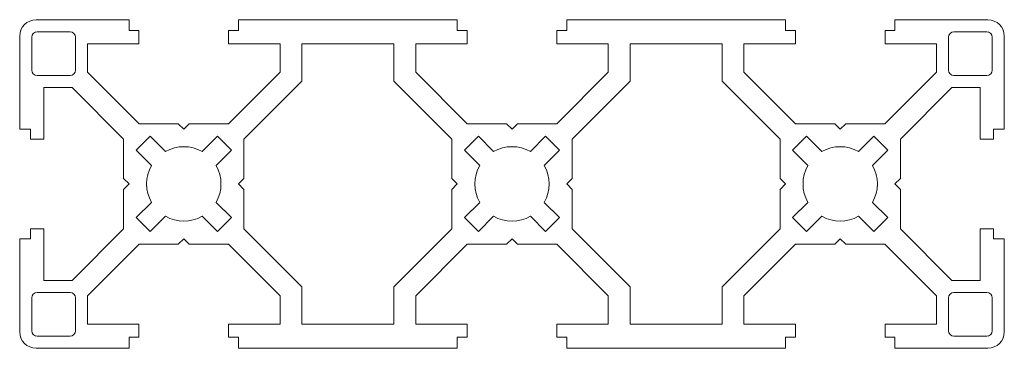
# Model space of a CAD drawing. Header units: millimetres. Extents: x -15 to 75, y -15 to 15.
import ezdxf

# ---------------------------------------------------------------- set-up
doc = ezdxf.new("R2010")
doc.units = ezdxf.units.MM

msp = doc.modelspace()

# ---------------------------------------------------------------- linework, layer by layer
at = {"color": 7, "linetype": 'Continuous', "lineweight": 15}
for p, q in [((-5, 14.994), (-13.5, 14.994)), ((-5, 13.994), (-5, 14.994)), ((25, 14.994), (5, 14.994)), ((5, 14.994), (5, 13.994)), ((25, 13.994), (25, 14.994)), ((55, 14.994), (35, 14.994)), ((35, 14.994), (35, 13.994)), ((55, 13.994), (55, 14.994)), ((73.5, 14.994), (65, 14.994)), ((65, 14.994), (65, 13.994)), ((-10.4, 13.894), (-13.4, 13.894)), ((-4.1, 13.994), (-5, 13.994)), ((-4.1, 12.794), (-4.1, 13.994)), ((5, 13.994), (4.1, 13.994)), ((4.1, 13.994), (4.1, 12.794)), ((25.9, 13.994), (25, 13.994)), ((25.9, 12.794), (25.9, 13.994)), ((35, 13.994), (34.1, 13.994)), ((34.1, 13.994), (34.1, 12.794)), ((55.9, 13.994), (55, 13.994)), ((55.9, 12.794), (55.9, 13.994)), ((65, 13.994), (64.1, 13.994)), ((64.1, 13.994), (64.1, 12.794)), ((73.4, 13.894), (70.4, 13.894)), ((-15, 13.494), (-15, 4.994)), ((-13.9, 13.394), (-13.9, 10.394)), ((-9.9, 10.394), (-9.9, 13.394)), ((-8.8, 10.21), (-8.8, 12.794)), ((-8.8, 12.794), (-4.1, 12.794)), ((4.1, 12.794), (8.8, 12.794)), ((8.8, 12.794), (8.8, 10.21)), ((10.8, 12.794), (10.8, 9.39)), ((19.2, 12.794), (10.8, 12.794)), ((19.2, 9.39), (19.2, 12.794)), ((21.2, 10.21), (21.2, 12.794)), ((21.2, 12.794), (25.9, 12.794)), ((34.1, 12.794), (38.8, 12.794)), ((38.8, 12.794), (38.8, 10.21)), ((40.8, 12.794), (40.8, 9.39)), ((49.2, 12.794), (40.8, 12.794)), ((49.2, 9.39), (49.2, 12.794)), ((51.2, 10.21), (51.2, 12.794)), ((51.2, 12.794), (55.9, 12.794)), ((64.1, 12.794), (68.8, 12.794)), ((68.8, 12.794), (68.8, 10.21)), ((69.9, 13.394), (69.9, 10.394)), ((73.9, 10.394), (73.9, 13.394)), ((75, 4.994), (75, 13.494)), ((-4.09, 5.5), (-8.8, 10.21)), ((8.8, 10.21), (4.09, 5.5)), ((25.91, 5.5), (21.2, 10.21)), ((38.8, 10.21), (34.09, 5.5)), ((55.91, 5.5), (51.2, 10.21)), ((68.8, 10.21), (64.09, 5.5)), ((-13.4, 9.894), (-10.4, 9.894)), ((10.8, 9.39), (5.5, 4.09)), ((24.5, 4.09), (19.2, 9.39)), ((40.8, 9.39), (35.5, 4.09)), ((54.5, 4.09), (49.2, 9.39)), ((70.4, 9.894), (73.4, 9.894)), ((-12.8, 4.094), (-12.8, 8.794)), ((-12.8, 8.794), (-10.204, 8.794)), ((-10.204, 8.794), (-5.5, 4.09)), ((65.5, 4.09), (70.204, 8.794)), ((70.204, 8.794), (72.8, 8.794)), ((72.8, 8.794), (72.8, 4.094)), ((-0.5, 5.5), (-4.09, 5.5)), ((0, 5), (-0.5, 5.5)), ((0.5, 5.5), (0, 5)), ((4.09, 5.5), (0.5, 5.5)), ((29.5, 5.5), (25.91, 5.5)), ((30, 5), (29.5, 5.5)), ((30.5, 5.5), (30, 5)), ((34.09, 5.5), (30.5, 5.5)), ((59.5, 5.5), (55.91, 5.5)), ((60, 5), (59.5, 5.5)), ((60.5, 5.5), (60, 5)), ((64.09, 5.5), (60.5, 5.5)), ((-15, 4.994), (-14, 4.994)), ((-14, 4.994), (-14, 4.094)), ((74, 4.094), (74, 4.994)), ((74, 4.994), (75, 4.994)), ((-14, 4.094), (-12.8, 4.094)), ((-5.5, 4.09), (-5.5, 0.5)), ((-3.076, 4.349), (-4.349, 3.076)), ((-1.682, 2.955), (-3.076, 4.349)), ((3.076, 4.349), (1.682, 2.955)), ((4.349, 3.076), (3.076, 4.349)), ((5.5, 4.09), (5.5, 0.5)), ((24.5, 0.5), (24.5, 4.09)), ((26.924, 4.349), (25.651, 3.076)), ((28.318, 2.955), (26.924, 4.349)), ((33.076, 4.349), (31.682, 2.955)), ((34.349, 3.076), (33.076, 4.349)), ((35.5, 4.09), (35.5, 0.5)), ((54.5, 0.5), (54.5, 4.09)), ((56.924, 4.349), (55.651, 3.076)), ((58.318, 2.955), (56.924, 4.349)), ((63.076, 4.349), (61.682, 2.955)), ((64.349, 3.076), (63.076, 4.349)), ((65.5, 0.5), (65.5, 4.09)), ((72.8, 4.094), (74, 4.094)), ((-4.349, 3.076), (-2.955, 1.682)), ((2.955, 1.682), (4.349, 3.076)), ((25.651, 3.076), (27.045, 1.682)), ((32.955, 1.682), (34.349, 3.076)), ((55.651, 3.076), (57.045, 1.682)), ((62.955, 1.682), (64.349, 3.076)), ((-5.5, 0.5), (-5, 0)), ((-5, 0), (-5.5, -0.5)), ((5.5, 0.5), (5, 0)), ((5, 0), (5.5, -0.5)), ((25, 0), (24.5, 0.5)), ((24.5, -0.5), (25, 0)), ((35.5, 0.5), (35, 0)), ((35, 0), (35.5, -0.5)), ((55, 0), (54.5, 0.5)), ((54.5, -0.5), (55, 0)), ((65, 0), (65.5, 0.5)), ((65.5, -0.5), (65, 0)), ((-5.5, -0.5), (-5.5, -4.09)), ((5.5, -0.5), (5.5, -4.09)), ((24.5, -4.09), (24.5, -0.5)), ((35.5, -0.5), (35.5, -4.09)), ((54.5, -4.09), (54.5, -0.5)), ((65.5, -4.09), (65.5, -0.5)), ((-2.955, -1.682), (-4.349, -3.076)), ((4.349, -3.076), (2.955, -1.682)), ((27.045, -1.682), (25.651, -3.076)), ((34.349, -3.076), (32.955, -1.682)), ((57.045, -1.682), (55.651, -3.076)), ((64.349, -3.076), (62.955, -1.682)), ((-4.349, -3.076), (-3.076, -4.349)), ((-3.076, -4.349), (-1.682, -2.955)), ((1.682, -2.955), (3.076, -4.349)), ((3.076, -4.349), (4.349, -3.076)), ((25.651, -3.076), (26.924, -4.349)), ((26.924, -4.349), (28.318, -2.955)), ((31.682, -2.955), (33.076, -4.349)), ((33.076, -4.349), (34.349, -3.076)), ((55.651, -3.076), (56.924, -4.349)), ((56.924, -4.349), (58.318, -2.955)), ((61.682, -2.955), (63.076, -4.349)), ((63.076, -4.349), (64.349, -3.076)), ((-12.8, -4.106), (-14, -4.106)), ((-14, -4.106), (-14, -5.006)), ((-12.8, -8.806), (-12.8, -4.106)), ((-5.5, -4.09), (-10.216, -8.806)), ((5.5, -4.09), (10.8, -9.39)), ((19.2, -9.39), (24.5, -4.09)), ((35.5, -4.09), (40.8, -9.39)), ((49.2, -9.39), (54.5, -4.09)), ((70.216, -8.806), (65.5, -4.09)), ((74, -4.106), (72.8, -4.106)), ((72.8, -4.106), (72.8, -8.806)), ((74, -5.006), (74, -4.106)), ((-14, -5.006), (-15, -5.006)), ((-15, -5.006), (-15, -13.506)), ((-0.5, -5.5), (0, -5)), ((0, -5), (0.5, -5.5)), ((29.5, -5.5), (30, -5)), ((30, -5), (30.5, -5.5)), ((59.5, -5.5), (60, -5)), ((60, -5), (60.5, -5.5)), ((75, -5.006), (74, -5.006)), ((75, -13.506), (75, -5.006)), ((-8.8, -10.21), (-4.09, -5.5)), ((-4.09, -5.5), (-0.5, -5.5)), ((0.5, -5.5), (4.09, -5.5)), ((4.09, -5.5), (8.8, -10.21)), ((21.2, -10.21), (25.91, -5.5)), ((25.91, -5.5), (29.5, -5.5)), ((30.5, -5.5), (34.09, -5.5)), ((34.09, -5.5), (38.8, -10.21)), ((51.2, -10.21), (55.91, -5.5)), ((55.91, -5.5), (59.5, -5.5)), ((60.5, -5.5), (64.09, -5.5)), ((64.09, -5.5), (68.8, -10.21)), ((-10.216, -8.806), (-12.8, -8.806)), ((72.8, -8.806), (70.216, -8.806)), ((10.8, -9.39), (10.8, -12.806)), ((19.2, -12.806), (19.2, -9.39)), ((40.8, -9.39), (40.8, -12.806)), ((49.2, -12.806), (49.2, -9.39)), ((-13.9, -10.406), (-13.9, -13.406)), ((-10.4, -9.906), (-13.4, -9.906)), ((-9.9, -13.406), (-9.9, -10.406)), ((-8.8, -12.806), (-8.8, -10.21)), ((8.8, -10.21), (8.8, -12.806)), ((21.2, -12.806), (21.2, -10.21)), ((38.8, -10.21), (38.8, -12.806)), ((51.2, -12.806), (51.2, -10.21)), ((68.8, -10.21), (68.8, -12.806)), ((69.9, -10.406), (69.9, -13.406)), ((73.4, -9.906), (70.4, -9.906)), ((73.9, -13.406), (73.9, -10.406)), ((-4.1, -12.806), (-8.8, -12.806)), ((-4.1, -14.006), (-4.1, -12.806)), ((8.8, -12.806), (4.1, -12.806)), ((4.1, -12.806), (4.1, -14.006)), ((10.8, -12.806), (19.2, -12.806)), ((25.9, -12.806), (21.2, -12.806)), ((25.9, -14.006), (25.9, -12.806)), ((38.8, -12.806), (34.1, -12.806)), ((34.1, -12.806), (34.1, -14.006)), ((40.8, -12.806), (49.2, -12.806)), ((55.9, -12.806), (51.2, -12.806)), ((55.9, -14.006), (55.9, -12.806)), ((68.8, -12.806), (64.1, -12.806)), ((64.1, -12.806), (64.1, -14.006)), ((-13.4, -13.906), (-10.4, -13.906)), ((-5, -15.006), (-5, -14.006)), ((-5, -14.006), (-4.1, -14.006)), ((4.1, -14.006), (5, -14.006)), ((5, -14.006), (5, -15.006)), ((25, -15.006), (25, -14.006)), ((25, -14.006), (25.9, -14.006)), ((34.1, -14.006), (35, -14.006)), ((35, -14.006), (35, -15.006)), ((55, -15.006), (55, -14.006)), ((55, -14.006), (55.9, -14.006)), ((64.1, -14.006), (65, -14.006)), ((65, -14.006), (65, -15.006)), ((70.4, -13.906), (73.4, -13.906)), ((-13.5, -15.006), (-5, -15.006)), ((5, -15.006), (25, -15.006)), ((35, -15.006), (55, -15.006)), ((65, -15.006), (73.5, -15.006))]:
    msp.add_line(p, q, dxfattribs=at)
for centre, radius, start, end in [((-13.5, 13.494), 1.5, 90, 180), ((73.5, 13.494), 1.5, 0, 90), ((-13.4, 13.394), 0.5, 90, 180), ((-10.4, 13.394), 0.5, 0, 90), ((70.4, 13.394), 0.5, 90, 180), ((73.4, 13.394), 0.5, 0, 90), ((-13.4, 10.394), 0.5, 180, 270), ((-10.4, 10.394), 0.5, 270, 0), ((70.4, 10.394), 0.5, 180, 270), ((73.4, 10.394), 0.5, 270, 0), ((0, 0), 3.4, 60.34948, 119.65052), ((30, 0), 3.4, 60.34948, 119.65052), ((60, 0), 3.4, 60.34948, 119.65052), ((0, 0), 3.4, 150.34948, 209.65052), ((0, 0), 3.4, 330.34948, 29.65052), ((30, 0), 3.4, 150.34948, 209.65052), ((30, 0), 3.4, 330.34948, 29.65052), ((60, 0), 3.4, 150.34948, 209.65052), ((60, 0), 3.4, 330.34948, 29.65052), ((0, 0), 3.4, 240.34948, 299.65052), ((30, 0), 3.4, 240.34948, 299.65052), ((60, 0), 3.4, 240.34948, 299.65052), ((-13.4, -10.406), 0.5, 90, 180), ((-10.4, -10.406), 0.5, 0, 90), ((70.4, -10.406), 0.5, 90, 180), ((73.4, -10.406), 0.5, 0, 90), ((-13.4, -13.406), 0.5, 180, 270), ((-10.4, -13.406), 0.5, 270, 0), ((70.4, -13.406), 0.5, 180, 270), ((73.4, -13.406), 0.5, 270, 0), ((-13.5, -13.506), 1.5, 180, 270), ((73.5, -13.506), 1.5, 270, 360)]:
    msp.add_arc(centre, radius, start, end, dxfattribs=at)

doc.saveas('drawing.dxf')
